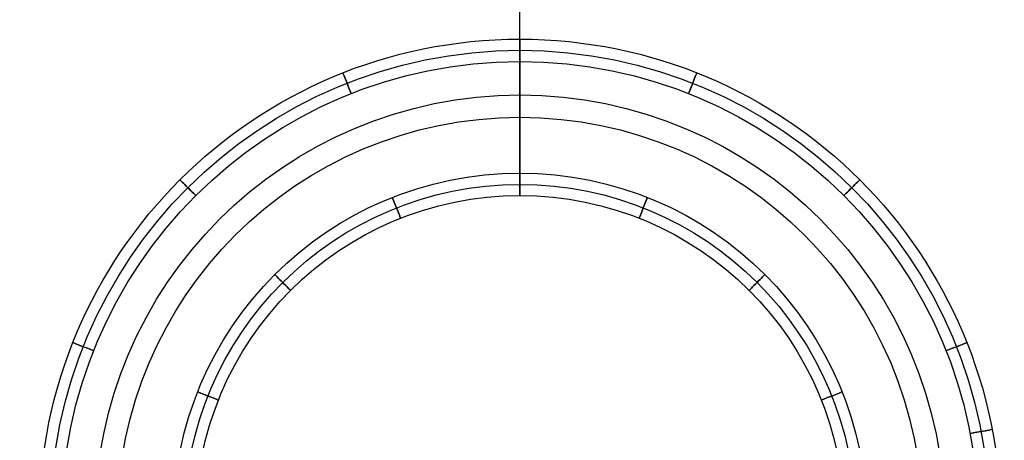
# Model space of a CAD drawing. Extents: x -1664 to 328, y -328 to 327.
# Tile 13 of 15: x -112 to 108, y 18 to 112. Entities that reach past the tile are written whole.
import ezdxf

# ---------------------------------------------------------------- set-up
doc = ezdxf.new("R2010")
doc.units = 0
for name, color, linetype in [('CORDONCINO_LAMP', 155, 'CONTINUOUS'), ('MARMO', 254, 'CONTINUOUS'), ('PAGLIA', 15, 'CONTINUOUS'), ('TESSUTO_LAMPADA', 27, 'CONTINUOUS')]:
    doc.layers.add(name, color=color, linetype=linetype)

msp = doc.modelspace()

# ---------------------------------------------------------------- linework, layer by layer
at = {"layer": 'CORDONCINO_LAMP'}
for centre, radius in [((0, 0, 1705.98), 327.5), ((0, 0, 1560.98), 327.5), ((0, 0, 1560.98), 325), ((0, 0, 1705.98), 325), ((0, 0, 1708.48), 325), ((0, 0, 1703.48), 325), ((0, 0, 1563.48), 325), ((0, 0, 1558.48), 325), ((0, 0, 1705.98), 322.5), ((0, 0, 1560.98), 322.5), ((0, 0, 1930.98), 107.5), ((0, 0, 1930.98), 105), ((0, 0, 1933.48), 105), ((0, 0, 1928.48), 105), ((0, 0, 1930.98), 102.5), ((0, 0, 1820.98), 77.5), ((0, 0, 1820.98), 75), ((0, 0, 1823.48), 75), ((0, 0, 1818.48), 75), ((0, 0, 1820.98), 72.5)]:
    msp.add_circle(centre, radius, dxfattribs=at)
at = {"layer": 'CORDONCINO_LAMP', "extrusion": (1, -2.2915e-13, 0)}
msp.add_circle((105, 1930.98), 2.5, dxfattribs=at)
at = {"layer": 'CORDONCINO_LAMP', "extrusion": (0.92979, 0.368091, 0)}
for centre in [(105, 1930.98, 0), (75, 1820.98, 0)]:
    msp.add_circle(centre, 2.5, dxfattribs=at)
at = {"layer": 'CORDONCINO_LAMP', "extrusion": (0.929786, -0.368099, 0)}
msp.add_circle((105, 1930.98, 0), 2.5, dxfattribs=at)
at = {"layer": 'CORDONCINO_LAMP', "extrusion": (1, 7.25819e-13, 0)}
msp.add_circle((75, 1820.98), 2.5, dxfattribs=at)
at = {"layer": 'CORDONCINO_LAMP', "extrusion": (0.70711, 0.707104, 0)}
for centre in [(105, 1930.98, 0), (75, 1820.98, 0)]:
    msp.add_circle(centre, 2.5, dxfattribs=at)
at = {"layer": 'CORDONCINO_LAMP', "extrusion": (-0.707104, 0.70711, 0)}
for centre in [(-105, 1930.98, 0), (-75, 1820.98, 0)]:
    msp.add_circle(centre, 2.5, dxfattribs=at)
at = {"layer": 'CORDONCINO_LAMP', "extrusion": (0.929787, -0.368099, 0)}
msp.add_circle((75, 1820.98, 0), 2.5, dxfattribs=at)
at = {"layer": 'CORDONCINO_LAMP', "extrusion": (0.368099, 0.929787, 0)}
for centre in [(105, 1930.98, 0), (75, 1820.98, 0)]:
    msp.add_circle(centre, 2.5, dxfattribs=at)
at = {"layer": 'CORDONCINO_LAMP', "extrusion": (-0.368101, 0.929786, 0)}
for centre in [(-105, 1930.98, 0), (-75, 1820.98, 0)]:
    msp.add_circle(centre, 2.5, dxfattribs=at)
at = {"layer": 'CORDONCINO_LAMP', "extrusion": (-0.187368, 0.98229, 0)}
msp.add_circle((-105, 1930.98, 0), 2.5, dxfattribs=at)
at = {"layer": 'MARMO'}
for centre in [(0, 0, 0.98), (0, 0, 200.98)]:
    msp.add_circle(centre, 95, dxfattribs=at)
at = {"layer": 'PAGLIA'}
for centre in [(0, 0, 1560.98), (0, 0, 1705.98), (0, 0, 1633.48)]:
    msp.add_circle(centre, 325, dxfattribs=at)
at = {"layer": 'TESSUTO_LAMPADA'}
for p, q in [((0, 75, 1820.98), (0, 325, 1705.98)), ((0, 105, 1930.98), (0, 75, 1820.98))]:
    msp.add_line(p, q, dxfattribs=at)
for centre, radius in [((0, 0, 1705.98), 325), ((0, 0, 1763.48), 200), ((0, 0, 1930.98), 105), ((0, 0, 1875.98), 90), ((0, 0, 1820.98), 75), ((0, 0, 1820.98), 75)]:
    msp.add_circle(centre, radius, dxfattribs=at)

doc.saveas('drawing.dxf')
